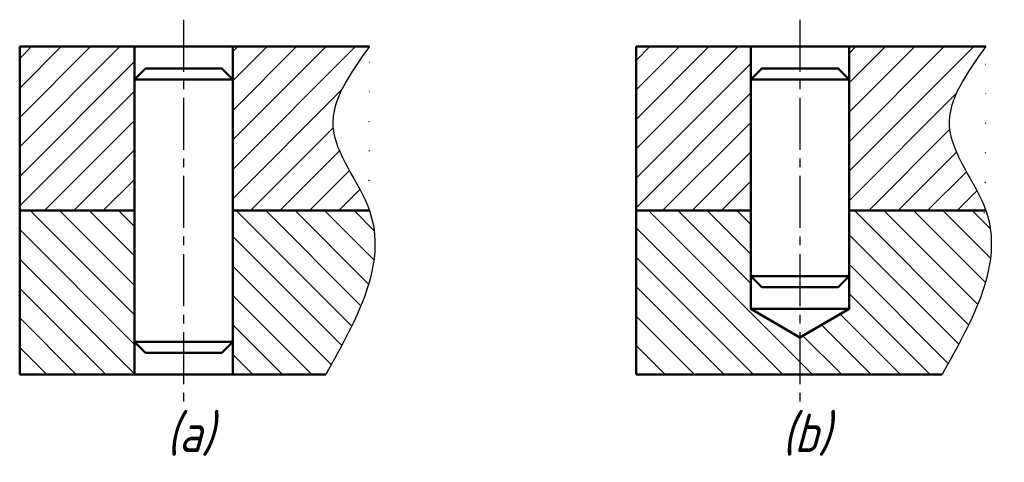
# Model space of a CAD drawing. Header units: millimetres. Extents: x 106.8 to 196.9, y 30.3 to 70.7.
import ezdxf

# ---------------------------------------------------------------- set-up
doc = ezdxf.new("R2010")
doc.units = ezdxf.units.MM
doc.header["$LTSCALE"] = 0.5
doc.linetypes.add('CENTER2', pattern=[28.575000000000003, 19.05, -3.175, 3.175, -3.175])
for name, color, linetype, lineweight in [('文字层', 227, 'Continuous', 20), ('点画线层', 3, 'CENTER2', 25), ('粗实线层', 1, 'Continuous', 50)]:
    doc.layers.add(name, color=color, linetype=linetype, lineweight=lineweight)
doc.layers.add('细实线层', color=7, linetype='Continuous')
doc.styles.add('工程斜体', font='gbeitc.shx', dxfattribs={"bigfont": 'gbcbig.shx'})
pattern_1 = [(45, (-148.8659950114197, -61.87484851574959), (-1.347038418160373, 1.347038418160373), [])]
pattern_2 = [(135, (-148.8659950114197, -61.87484851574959), (-1.347038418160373, -1.347038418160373), [])]

# ---------------------------------------------------------------- blocks, each defined once
blk = doc.blocks.new('uy')
at = {"layer": '细实线层', "ltscale": 0.5}
h = blk.add_hatch(dxfattribs=at)
h.set_pattern_fill('ANSI31', scale=0.6, style=0)
h.set_pattern_definition(pattern_1)
h.paths.add_polyline_path([(-42.05465378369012, -8.59999052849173), (-31.55465378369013, -8.59999052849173), (-31.55465378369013, 6.40000947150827), (-42.05465378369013, 6.40000947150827)])
edge = h.paths.add_edge_path()
edge.add_spline(control_points=[(-10.05465378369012, -8.599990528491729), (-10.97450094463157, -5.977609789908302), (-15.37481216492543, -0.998902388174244), (-11.79832493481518, 3.975031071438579), (-10.05465378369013, 6.40000947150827)], knot_values=[0, 0, 0, 3.552713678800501e-15, 8.413158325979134, 16.41711553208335, 16.41711553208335, 16.41711553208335, 16.41711553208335], degree=3, periodic=0)
edge.add_line((-10.05465378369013, 6.40000947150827), (-22.55465378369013, 6.40000947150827))
edge.add_line((-22.55465378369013, 6.40000947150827), (-22.55465378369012, -8.59999052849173))
edge.add_line((-22.55465378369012, -8.59999052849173), (-10.05465378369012, -8.59999052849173))
h = blk.add_hatch(dxfattribs=at)
h.set_pattern_fill('ANSI31', scale=0.6, style=0)
h.set_pattern_definition(pattern_1)
h.paths.add_polyline_path([(14.3487058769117, -8.59999052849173), (24.84870587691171, -8.599990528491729), (24.84870587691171, 6.40000947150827), (14.34870587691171, 6.40000947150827)])
edge = h.paths.add_edge_path()
edge.add_spline(control_points=[(46.34870587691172, -8.599990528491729), (45.42885871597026, -5.977609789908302), (41.02854749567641, -0.998902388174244), (44.60503472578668, 3.975031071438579), (46.34870587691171, 6.40000947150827)], knot_values=[0, 0, 0, 3.552713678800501e-15, 8.413158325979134, 16.41711553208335, 16.41711553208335, 16.41711553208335, 16.41711553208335], degree=3, periodic=0)
edge.add_line((46.34870587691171, 6.40000947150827), (33.84870587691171, 6.40000947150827))
edge.add_line((33.84870587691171, 6.40000947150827), (33.84870587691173, -8.59999052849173))
edge.add_line((33.84870587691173, -8.59999052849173), (46.34870587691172, -8.59999052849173))
h = blk.add_hatch(dxfattribs=at)
h.set_pattern_fill('ANSI31', scale=0.6, angle=90, style=0)
h.set_pattern_definition(pattern_2)
h.paths.add_polyline_path([(-42.05465378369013, -23.59999052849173), (-31.55465378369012, -23.59999052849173), (-31.55465378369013, -8.59999052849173), (-42.05465378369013, -8.59999052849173)])
edge = h.paths.add_edge_path()
edge.add_line((-22.55465378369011, -23.59999052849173), (-14.05465378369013, -23.59999052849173))
edge.add_spline(control_points=[(-14.05465378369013, -23.59999052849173), (-11.2059910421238, -18.51943249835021), (-8.357328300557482, -13.43887446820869), (-10.05465378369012, -8.59999052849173)], knot_values=[16.41711553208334, 16.41711553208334, 16.41711553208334, 16.41711553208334, 31.94129022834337, 31.94129022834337, 31.94129022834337, 31.94129022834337], degree=3, periodic=0)
edge.add_line((-10.05465378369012, -8.59999052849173), (-22.55465378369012, -8.59999052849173))
edge.add_line((-22.55465378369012, -8.59999052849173), (-22.55465378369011, -23.59999052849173))
h = blk.add_hatch(dxfattribs=at)
h.set_pattern_fill('ANSI31', scale=0.6, angle=90, style=0)
h.set_pattern_definition(pattern_2)
h.paths.add_polyline_path([(29.3487058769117, -23.59999052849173), (29.34870587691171, -20.19806673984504), (24.84870587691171, -17.59999052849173), (24.84870587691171, -8.59999052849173), (14.34870587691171, -8.59999052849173), (14.34870587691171, -23.59999052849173)])
edge = h.paths.add_edge_path()
edge.add_line((33.84870587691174, -17.59999052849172), (29.34870587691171, -20.19806673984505))
edge.add_line((29.34870587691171, -20.19806673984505), (29.34870587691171, -23.59999052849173))
edge.add_line((29.34870587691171, -23.59999052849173), (42.3487058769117, -23.59999052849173))
edge.add_spline(control_points=[(42.34870587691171, -23.59999052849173), (45.19736861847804, -18.51943249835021), (48.04603136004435, -13.43887446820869), (46.34870587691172, -8.59999052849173)], knot_values=[16.41711553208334, 16.41711553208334, 16.41711553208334, 16.41711553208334, 31.94129022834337, 31.94129022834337, 31.94129022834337, 31.94129022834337], degree=3, periodic=0)
edge.add_line((46.34870587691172, -8.59999052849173), (33.84870587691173, -8.59999052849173))
edge.add_line((33.84870587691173, -8.59999052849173), (33.84870587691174, -17.59999052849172))
at = {"layer": '点画线层', "color": 7, "ltscale": 0.5}
for p, q in [((-27.05465378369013, 8.85940392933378), (-27.05465378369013, -26.19715425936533)), ((29.34870587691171, 8.85940392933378), (29.34870587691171, -26.19715425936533))]:
    blk.add_line(p, q, dxfattribs=at)
at = {"layer": '粗实线层', "color": 7, "ltscale": 0.5}
for p, q in [((-10.05465378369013, 6.40000947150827), (-42.05465378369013, 6.40000947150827)), ((-42.05465378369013, 6.40000947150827), (-42.05465378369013, -23.59999052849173)), ((-31.55465378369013, 6.40000947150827), (-31.55465378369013, -23.59999052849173)), ((-22.55465378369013, 6.40000947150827), (-22.55465378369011, -23.59999052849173)), ((46.34870587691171, 6.40000947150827), (14.34870587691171, 6.40000947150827)), ((14.34870587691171, 6.40000947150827), (14.34870587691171, -23.59999052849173)), ((24.84870587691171, 6.40000947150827), (24.84870587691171, -17.59999052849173)), ((33.84870587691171, 6.40000947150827), (33.84870587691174, -17.59999052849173)), ((-31.55465378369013, 3.40000947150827), (-30.55465378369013, 4.40000947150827)), ((-23.55465378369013, 4.40000947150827), (-30.55465378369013, 4.40000947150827)), ((-22.55465378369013, 3.40000947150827), (-23.55465378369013, 4.40000947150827)), ((24.84870587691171, 3.40000947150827), (25.84870587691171, 4.40000947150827)), ((32.84870587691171, 4.40000947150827), (25.84870587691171, 4.40000947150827)), ((33.84870587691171, 3.40000947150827), (32.84870587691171, 4.40000947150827)), ((-22.55465378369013, 3.40000947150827), (-31.55465378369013, 3.40000947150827)), ((33.84870587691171, 3.40000947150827), (24.84870587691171, 3.40000947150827)), ((-42.05465378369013, -8.59999052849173), (-31.55465378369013, -8.59999052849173)), ((-22.55465378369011, -8.59999052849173), (-10.05465378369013, -8.59999052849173)), ((14.34870587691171, -8.59999052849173), (24.84870587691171, -8.59999052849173)), ((33.84870587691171, -8.59999052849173), (46.34870587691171, -8.59999052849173)), ((24.84870587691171, -14.59999052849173), (33.84870587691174, -14.59999052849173)), ((24.84870587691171, -14.59999052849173), (25.84870587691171, -15.59999052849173)), ((33.84870587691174, -14.59999052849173), (32.84870587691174, -15.59999052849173)), ((25.84870587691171, -15.59999052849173), (32.84870587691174, -15.59999052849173)), ((24.84870587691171, -17.59999052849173), (33.84870587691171, -17.59999052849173)), ((24.84870587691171, -17.59999052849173), (33.84870587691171, -17.59999052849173)), ((24.84870587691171, -17.59999052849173), (29.34870587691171, -20.19806673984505)), ((29.34870587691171, -20.19806673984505), (33.84870587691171, -17.59999052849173)), ((-31.55465378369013, -20.59999052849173), (-22.5546537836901, -20.59999052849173)), ((-31.55465378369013, -20.59999052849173), (-30.55465378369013, -21.59999052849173)), ((-22.5546537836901, -20.59999052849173), (-23.5546537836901, -21.59999052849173)), ((-30.55465378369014, -21.59999052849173), (-23.5546537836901, -21.59999052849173)), ((-42.05465378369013, -23.59999052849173), (-14.05465378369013, -23.59999052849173)), ((14.34870587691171, -23.59999052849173), (42.34870587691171, -23.59999052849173))]:
    blk.add_line(p, q, dxfattribs=at)
at = {"layer": '细实线层', "color": 7, "ltscale": 0.5}
for points in [[(-10.05465378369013, 6.40000947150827), (-13.38964063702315, -0.8760604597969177), (-10.05465378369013, -8.59999052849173), (-14.05465378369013, -23.59999052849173)], [(46.34870587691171, 6.40000947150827), (43.01371902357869, -0.8760604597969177), (46.34870587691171, -8.59999052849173), (42.34870587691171, -23.59999052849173)]]:
    blk.add_spline(points, degree=3, dxfattribs=at)
at = {"layer": '文字层', "color": 7, "ltscale": 0.5, "char_height": 3.5, "width": 3.774662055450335, "attachment_point": 1, "style": '工程斜体'}
for s, insert in [('(a)', (-28.61281800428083, -27.18751740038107)), ('(b)', (27.70801309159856, -27.18751740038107))]:
    blk.add_mtext(s, dxfattribs=dict(at, insert=insert))

msp = doc.modelspace()

# ---------------------------------------------------------------- block references
at = {"layer": '粗实线层', "color": 7}
msp.add_blockref('uy', (148.8659950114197, 61.87484851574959), dxfattribs=at)

doc.saveas('drawing.dxf')
